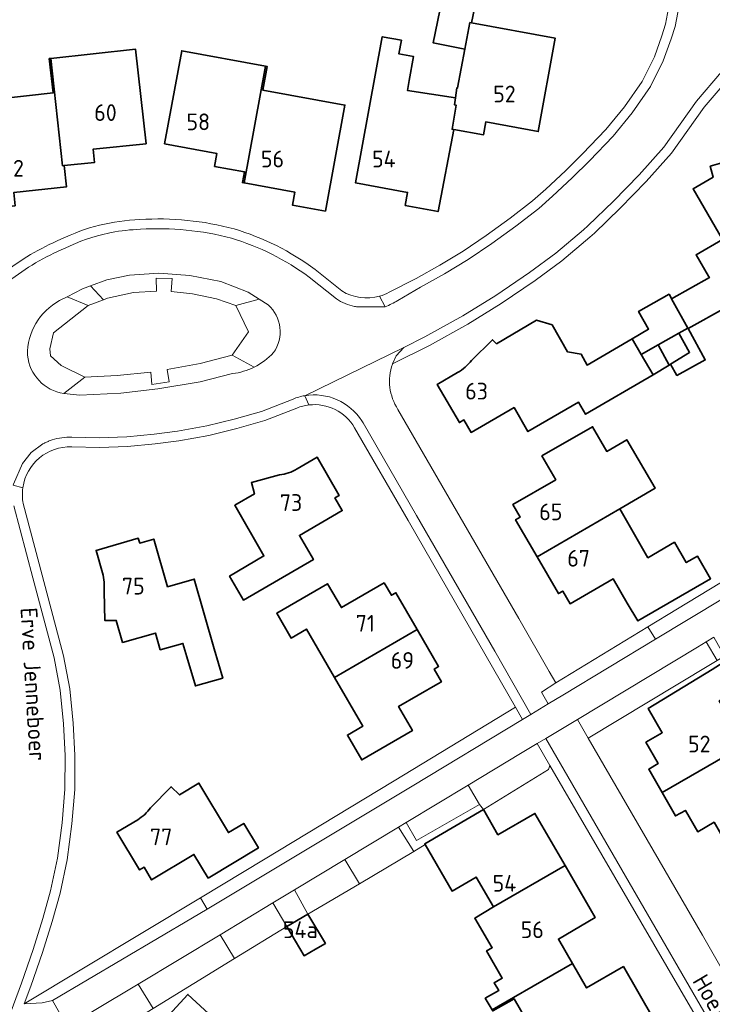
# Model space of a CAD drawing. Header units: metres. Extents: x 247072 to 248918, y 480001 to 481684.
# Tile 45 of 50: x 248304 to 248378, y 481064 to 481170. Entities that reach past the tile are written whole.
import ezdxf
from ezdxf.enums import TextEntityAlignment as Align

# ---------------------------------------------------------------- set-up
doc = ezdxf.new("R2010")
doc.units = ezdxf.units.M
for name, color, linetype, lineweight in [('B-XX-GR-GROENVOORZIENING-GV', 80, 'Continuous', 18), ('B-XX-IE-TERREINAFSCHEIDING_KUNSTMATIG_HEKWERK-G', 20, 'IE-TERREINAFSCHEIDING-KUNSTMATIG', 18), ('B-XX-OG-BEBOUWING-GV', 7, 'Continuous', 35), ('B-XX-OG-BEBOUWING-T18', 10, 'Continuous', 18), ('B-XX-OG-TERREIN_ERF-GV', 7, 'Continuous', 18), ('B-XX-OG-TOPOGRAFIE-T18', 10, 'Continuous', 18), ('B-XX-VH-VERHARDING_GESLOTEN-GV', 252, 'Continuous', 18), ('B-XX-VH-VERHARDING_OPEN-GV', 252, 'Continuous', 18)]:
    doc.layers.add(name, color=color, linetype=linetype, lineweight=lineweight)
doc.styles.add('NLCS-ISO-M-T18', font='NLCS-ISO.ttf', dxfattribs={"height": 1.8})
doc.linetypes.add('IE-TERREINAFSCHEIDING-KUNSTMATIG', pattern='A,4,[82,NLCS.shx,S=0.75,R=90,X=0,Y=0],4,-2', length=10)

msp = doc.modelspace()

# ---------------------------------------------------------------- linework, layer by layer
at = {"layer": 'B-XX-GR-GROENVOORZIENING-GV'}
for points in [[(248326.64, 481133.876), (248328.401, 481136.39), (248327.05, 481139.216), (248324.984, 481139.953), (248322.392, 481140.465), (248320.063, 481140.747), (248320.18, 481142.116), (248318.468, 481142.164), (248318.506, 481140.771), (248316.026, 481140.617), (248313.211, 481140.009), (248312.778, 481139.847), (248311.123, 481139.228), (248307.396, 481136.296), (248307.009, 481134.555), (248307.073, 481133.803), (248308.212, 481132.771), (248310.778, 481131.502), (248314.249, 481131.703), (248317.875, 481132.053), (248318.011, 481130.716), (248319.867, 481130.994), (248319.633, 481132.346), (248323.197, 481132.966)], [(248308.862, 481140.168), (248311.123, 481139.228), (248312.778, 481139.847), (248311.402, 481141.345), (248310.523, 481141.019)], [(248372.288, 481103.28), (248379.5, 481107.63), (248409.346, 481125.65), (248408.542, 481127.027), (248395.393, 481119.113), (248384.978, 481112.804), (248374.661, 481106.554), (248371.452, 481104.602)], [(248362.288, 481097.248), (248372.288, 481103.28), (248371.452, 481104.602), (248361.533, 481098.57), (248359.984, 481097.598), (248360.732, 481096.31)], [(248377.74, 481102.99), (248376.8, 481102.43), (248363.86, 481094.65), (248365.04, 481092.64), (248378.04, 481100.45), (248378.93, 481100.98), (248378.93, 481100.99)], [(248323.946, 481074.212), (248346.06, 481087.46), (248357.949, 481094.631), (248357.191, 481095.959), (248344.107, 481088.047), (248336.213, 481083.274), (248330.198, 481079.638), (248323.235, 481075.423)], [(248359.54, 481092.05), (248357.73, 481090.96), (248352.083, 481087.563), (248353.31, 481085.49), (248353.75, 481084.947), (248360.74, 481089.26), (248360.91, 481089.7)], [(248352.083, 481087.563), (248345.41, 481083.55), (248346.54, 481081.6), (248353.31, 481085.49)], [(248344.6, 481083.06), (248338.811, 481079.573), (248340.38, 481076.959), (248346.24, 481080.43)], [(248338.811, 481079.573), (248333.36, 481076.29), (248334.81, 481073.66), (248340.38, 481076.959)], [(248307.282, 481064.362), (248322.39, 481073.28), (248323.946, 481074.212), (248323.235, 481075.423), (248304.248, 481064.023), (248306.161, 481064.122)], [(248331.027, 481074.884), (248325.353, 481071.464), (248326.901, 481068.908), (248332.53, 481072.36)], [(248318.131, 481063.529), (248326.901, 481068.908), (248325.353, 481071.464), (248316.512, 481066.136)], [(248316.512, 481066.136), (248311.79, 481063.29), (248308.938, 481061.471), (248307.91, 481060.937), (248302.623, 481060.644), (248302.377, 481060.179), (248304.21, 481058.667), (248306.59, 481056.45), (248318.131, 481063.529)]]:
    msp.add_lwpolyline(points, close=True, dxfattribs=at)
for points in [[(248308.047, 481139.751, 0.2803093), (248304.595, 481133.871)], [(248331.122, 481134.149, 0.3770654), (248330.531, 481139.307)], [(248329.014, 481132.586, 0.0899445), (248331.122, 481134.149)], [(248304.595, 481133.871, 0.342714), (248308.511, 481129.745)]]:
    msp.add_lwpolyline(points, format="xyb", dxfattribs=at)
for points in [[(248311.123, 481139.228), (248308.862, 481140.168), (248308.047, 481139.751)], [(248330.531, 481139.307), (248329.563, 481139.922), (248327.05, 481139.216), (248328.401, 481136.39), (248326.64, 481133.876)], [(248308.511, 481129.745), (248310.778, 481131.502), (248308.212, 481132.771), (248307.073, 481133.803), (248307.009, 481134.555), (248307.396, 481136.296), (248311.123, 481139.228)], [(248326.64, 481133.876), (248329.014, 481132.586)]]:
    msp.add_lwpolyline(points, dxfattribs=at)
at = {"layer": 'B-XX-IE-TERREINAFSCHEIDING_KUNSTMATIG_HEKWERK-G'}
for points in [[(248326.901, 481068.908), (248332.53, 481072.36)], [(248318.131, 481063.529), (248326.901, 481068.908)]]:
    msp.add_lwpolyline(points, dxfattribs=at)
at = {"layer": 'B-XX-OG-BEBOUWING-GV'}
for points in [[(248352.455, 481169.668), (248353.082, 481172.771), (248349.54, 481173.484), (248348.333, 481167.505), (248351.742, 481166.819), (248352.288, 481169.7)], [(248350.607, 481160.835), (248350.784, 481160.802), (248350.365, 481158.196), (248350.542, 481158.165), (248353.745, 481157.607), (248353.993, 481158.99), (248359.638, 481157.956), (248361.478, 481167.996), (248352.455, 481169.668), (248352.288, 481169.7), (248351.742, 481166.819), (248350.953, 481162.66), (248350.879, 481162.675), (248350.717, 481161.579)], [(248345.734, 481163.472), (248346.206, 481166.028), (248344.627, 481166.319), (248344.898, 481167.79), (248342.833, 481168.171), (248339.932, 481152.436), (248345.556, 481151.399), (248345.307, 481150.001), (248348.853, 481149.338), (248350.542, 481158.165), (248350.365, 481158.196), (248350.784, 481160.802), (248350.607, 481160.835), (248350.717, 481161.579), (248345.536, 481162.394)], [(248308.559, 481154.289), (248308.37, 481154.269), (248307.123, 481165.832), (248306.944, 481165.813), (248307.355, 481162.112), (248298.397, 481161.131), (248299.644, 481149.578), (248303.265, 481149.966), (248303.111, 481151.38), (248308.796, 481151.997)], [(248307.123, 481165.832), (248308.37, 481154.269), (248308.559, 481154.289), (248311.817, 481154.626), (248311.667, 481156.049), (248317.371, 481156.649), (248316.252, 481166.813)], [(248319.377, 481156.642), (248324.992, 481155.606), (248324.752, 481154.205), (248327.985, 481153.617), (248327.765, 481152.463), (248327.942, 481152.431), (248330.244, 481165.006), (248321.214, 481166.657)], [(248336.71, 481149.372), (248338.806, 481160.806), (248329.954, 481162.419), (248330.421, 481164.974), (248330.244, 481165.006), (248327.942, 481152.431), (248333.398, 481151.433), (248333.149, 481150.035)], [(248379.933, 481139.03), (248386.538, 481143.032), (248384.841, 481145.966), (248383.343, 481148.551), (248387.977, 481151.236), (248387.187, 481152.588), (248387.655, 481152.862), (248385.26, 481156.971), (248382.857, 481155.585), (248382.257, 481155.337), (248381.199, 481155.074), (248378.182, 481154.221), (248378.494, 481153.055), (248376.343, 481151.791), (248379.516, 481146.34), (248376.665, 481144.673), (248377.99, 481142.4), (248378.093, 481142.224), (248374.022, 481139.934), (248375.767, 481136.788), (248375.794, 481136.753)], [(248374.813, 481136.251), (248375.767, 481136.788), (248374.022, 481139.934), (248373.96, 481140.046), (248373.745, 481140.433), (248370.457, 481138.59), (248371.533, 481136.676), (248369.781, 481135.649), (248370.754, 481133.964), (248372.564, 481134.984)], [(248373.917, 481132.911), (248375.959, 481134.17), (248374.813, 481136.251), (248372.564, 481134.984), (248373.759, 481132.813)], [(248375.959, 481134.17), (248373.917, 481132.911), (248374.586, 481131.69), (248377.649, 481133.37), (248375.794, 481136.753), (248375.767, 481136.788), (248374.813, 481136.251)], [(248370.754, 481133.964), (248372.032, 481131.749), (248373.759, 481132.813), (248372.564, 481134.984)], [(248368.428, 481117.316), (248372.238, 481119.548), (248369.183, 481124.764), (248367.05, 481123.515), (248365.496, 481126.168), (248360.034, 481123.032), (248361.523, 481120.458), (248356.898, 481117.778), (248357.682, 481116.424), (248357.208, 481116.144), (248359.512, 481112.167)], [(248368.428, 481117.316), (248359.512, 481112.167), (248361.813, 481108.195), (248362.295, 481108.472), (248363.082, 481107.109), (248367.703, 481109.789), (248369.237, 481107.182), (248370.392, 481105.254), (248378.228, 481109.791), (248376.82, 481112.225), (248375.602, 481111.538), (248374.33, 481113.724), (248371.46, 481112.066)], [(248343.044, 481109.373), (248338.424, 481106.689), (248336.929, 481109.263), (248331.453, 481106.082), (248333.012, 481103.416), (248334.656, 481104.371), (248337.692, 481099.146), (248346.597, 481104.327), (248344.297, 481108.288), (248343.827, 481108.014)], [(248346.597, 481104.327), (248337.692, 481099.146), (248340.735, 481093.907), (248339.081, 481092.956), (248340.615, 481090.29), (248346.077, 481093.439), (248344.6, 481096.05), (248348.822, 481098.481), (248349.214, 481098.707), (248348.428, 481100.073), (248348.906, 481100.352)], [(248372.986, 481086.773), (248381.91, 481091.897), (248379.163, 481096.641), (248380.066, 481097.165), (248382.143, 481098.37), (248380.376, 481101.272), (248378.386, 481100.014), (248371.497, 481095.825), (248373.009, 481093.216), (248371.247, 481092.196), (248372.563, 481089.896), (248371.547, 481089.286)], [(248380.075, 481081.002), (248388.819, 481086.056), (248387.332, 481088.711), (248385.542, 481087.658), (248384.66, 481087.147), (248381.91, 481091.897), (248372.986, 481086.773), (248374.427, 481084.257), (248375.502, 481084.857), (248376.838, 481082.548), (248378.602, 481083.569)], [(248353.75, 481084.947), (248347.411, 481081.248), (248347.458, 481081.167), (248350.351, 481076.168), (248352.945, 481077.668), (248354.815, 481074.447), (248362.53, 481078.91), (248359.279, 481084.527), (248355.3, 481082.235)], [(248354.674, 481063.383), (248356.987, 481064.687), (248363.333, 481068.358), (248361.814, 481070.983), (248365.778, 481073.299), (248362.53, 481078.91), (248354.815, 481074.447), (248352.795, 481073.232), (248354.679, 481070.066), (248354.079, 481069.719), (248355.772, 481066.79), (248354.893, 481066.294), (248355.387, 481065.45), (248353.928, 481064.627)], [(248332.53, 481072.36), (248334.43, 481069.19), (248335.63, 481069.89), (248336.7, 481070.53), (248334.81, 481073.66)], [(248364.348, 481057.952), (248372.075, 481062.421), (248368.828, 481068.03), (248364.855, 481065.729), (248363.333, 481068.358), (248356.987, 481064.687), (248354.674, 481063.383), (248354.749, 481063.257), (248357.062, 481064.557), (248358.569, 481061.951), (248360.026, 481059.424), (248360.04, 481058.72), (248361.099, 481056.885), (248361.897, 481056.512)], [(248317.949, 481056.064), (248314.891, 481052.752), (248319.662, 481048.345), (248326.254, 481055.502), (248323.175, 481058.357), (248325.914, 481061.311), (248321.885, 481065.031), (248316.946, 481059.681), (248319.297, 481057.523)]]:
    msp.add_lwpolyline(points, close=True, dxfattribs=at)
for points in [[(248350.955, 481131.994), (248348.766, 481130.725), (248351.149, 481126.62), (248351.627, 481126.898), (248352.411, 481125.548), (248357.04, 481128.228), (248358.538, 481125.641), (248363.99, 481128.798), (248364.739, 481127.509), (248372.032, 481131.749), (248370.754, 481133.964), (248369.781, 481135.649), (248364.915, 481132.802), (248364.285, 481133.972), (248362.807, 481134.221), (248361.129, 481137.127), (248359.452, 481137.641), (248355.133, 481135.107)], [(248355.133, 481135.107), (248354.698, 481135.536), (248352.452, 481133.314)], [(248331.749, 481120.97), (248328.734, 481120.147), (248329.059, 481118.94), (248326.93, 481117.71), (248330.081, 481112.253), (248326.373, 481110.091), (248327.881, 481107.506), (248335.413, 481111.877), (248333.912, 481114.462), (248338.521, 481117.137), (248337.731, 481118.496), (248338.204, 481118.771), (248335.823, 481122.885), (248333.65, 481121.617)], [(248312.854, 481108.417), (248312.922, 481105.301), (248314.164, 481105.31), (248314.842, 481102.949), (248318.391, 481103.949), (248318.898, 481102.152), (248321.35, 481102.826), (248321.769, 481101.401), (248322.695, 481098.251), (248325.644, 481099.104), (248324.731, 481102.258), (248322.563, 481109.758), (248319.69, 481108.929), (248318.207, 481114.069), (248316.69, 481113.631), (248316.537, 481114.159), (248311.985, 481112.853), (248312.687, 481110.422)], [(248324.083, 481077.552), (248329.49, 481080.812), (248327.897, 481083.449), (248326.255, 481082.467), (248323.069, 481087.796), (248320.986, 481086.525), (248320.067, 481087.401), (248317.87, 481085.131)], [(248316.472, 481083.843), (248314.239, 481082.497), (248316.683, 481078.436), (248317.168, 481078.722), (248317.969, 481077.362), (248322.539, 481080.115), (248324.083, 481077.552)]]:
    msp.add_lwpolyline(points, dxfattribs=at)
for points in [[(248352.452, 481133.314, -0.0893079), (248350.955, 481131.994)], [(248333.65, 481121.617, -0.0926089), (248331.749, 481120.97)], [(248312.687, 481110.422, -0.0814382), (248312.854, 481108.417)], [(248317.87, 481085.131, -0.088734), (248316.472, 481083.843)]]:
    msp.add_lwpolyline(points, format="xyb", dxfattribs=at)
at = {"layer": 'B-XX-OG-TERREIN_ERF-GV'}
for points in [[(248339.932, 481152.436), (248342.833, 481168.171), (248344.898, 481167.79), (248344.627, 481166.319), (248346.206, 481166.028), (248345.734, 481163.472), (248345.536, 481162.394), (248350.717, 481161.579), (248350.879, 481162.675), (248350.953, 481162.66), (248351.742, 481166.819), (248348.333, 481167.505), (248349.54, 481173.484), (248353.082, 481172.771), (248352.455, 481169.668), (248361.478, 481167.996), (248359.638, 481157.956), (248353.993, 481158.99), (248353.745, 481157.607), (248350.542, 481158.165), (248348.853, 481149.338), (248345.307, 481150.001), (248345.556, 481151.399)], [(248307.123, 481165.832), (248316.252, 481166.813), (248317.371, 481156.649), (248311.667, 481156.049), (248311.817, 481154.626), (248308.559, 481154.289), (248308.796, 481151.997), (248303.111, 481151.38), (248303.265, 481149.966), (248299.644, 481149.578), (248298.397, 481161.131), (248307.355, 481162.112), (248306.944, 481165.813)], [(248330.244, 481165.006), (248330.421, 481164.974), (248329.954, 481162.419), (248338.806, 481160.806), (248336.71, 481149.372), (248333.149, 481150.035), (248333.398, 481151.433), (248327.942, 481152.431), (248327.765, 481152.463), (248327.985, 481153.617), (248324.752, 481154.205), (248324.992, 481155.606), (248319.377, 481156.642), (248321.214, 481166.657)], [(248367.05, 481123.515), (248369.183, 481124.764), (248372.238, 481119.548), (248368.428, 481117.316), (248371.46, 481112.066), (248374.33, 481113.724), (248375.602, 481111.538), (248376.82, 481112.225), (248378.228, 481109.791), (248370.392, 481105.254), (248369.237, 481107.182), (248367.703, 481109.789), (248363.082, 481107.109), (248362.295, 481108.472), (248361.813, 481108.195), (248359.512, 481112.167), (248357.208, 481116.144), (248357.682, 481116.424), (248356.898, 481117.778), (248361.523, 481120.458), (248360.034, 481123.032), (248365.496, 481126.168)], [(248365.04, 481092.64), (248377.34, 481071.4), (248391.03, 481047.48), (248394.85, 481046.53), (248416.3, 481058.99), (248437.997, 481071.594), (248439.11, 481074.4), (248412.21, 481120.46), (248412.34, 481120.86), (248404.66, 481116.308), (248393.83, 481109.89), (248388.48, 481106.69), (248388.356, 481106.616), (248379.723, 481101.463), (248378.93, 481100.99), (248378.93, 481100.98), (248378.04, 481100.45)], [(248348.428, 481100.073), (248349.214, 481098.707), (248348.822, 481098.481), (248344.6, 481096.05), (248346.077, 481093.439), (248340.615, 481090.29), (248339.081, 481092.956), (248340.735, 481093.907), (248337.692, 481099.146), (248334.656, 481104.371), (248333.012, 481103.416), (248331.453, 481106.082), (248336.929, 481109.263), (248338.424, 481106.689), (248343.044, 481109.373), (248343.827, 481108.014), (248344.297, 481108.288), (248346.597, 481104.327), (248348.906, 481100.352)], [(248316.946, 481059.681), (248321.885, 481065.031), (248325.914, 481061.311), (248323.175, 481058.357), (248326.254, 481055.502), (248319.662, 481048.345), (248314.891, 481052.752), (248317.949, 481056.064), (248319.297, 481057.523)]]:
    msp.add_lwpolyline(points, close=True, dxfattribs=at)
for points in [[(248343.585, 481140.665), (248346.473, 481142.127), (248349.029, 481143.552), (248351.544, 481145.076), (248354.036, 481146.75), (248356.611, 481148.622), (248359.042, 481150.497), (248360.471, 481151.757), (248362.576, 481153.738), (248364.425, 481155.551), (248366.927, 481158.172), (248368.937, 481160.619), (248370.833, 481163.343), (248372.16, 481165.989), (248372.983, 481168.279), (248373.375, 481169.53), (248374.025, 481172.999)], [(248381.084, 481164.294), (248380.101, 481163.599), (248377.522, 481160.585), (248374.022, 481155.627), (248371.293, 481152.579), (248368.492, 481149.72), (248365.709, 481147.03), (248365.218, 481146.575), (248362.194, 481144.045), (248359.318, 481141.918), (248355.662, 481139.422), (248352.043, 481137.198), (248347.91, 481134.919), (248343.951, 481132.926), (248343.92, 481132.91)], [(248344.528, 481128.039), (248357.565, 481105.515), (248360.827, 481099.805), (248361.533, 481098.57), (248371.452, 481104.602), (248374.661, 481106.554), (248384.978, 481112.804), (248395.393, 481119.113), (248408.542, 481127.027), (248395.895, 481148.692), (248389.249, 481160.144)], [(248378.093, 481142.224), (248377.99, 481142.4), (248376.665, 481144.673), (248379.516, 481146.34), (248376.343, 481151.791), (248378.494, 481153.055), (248378.182, 481154.221), (248381.199, 481155.074)], [(248335.587, 481143.105), (248338.486, 481140.79)], [(248352.452, 481133.314), (248354.698, 481135.536), (248355.133, 481135.107), (248359.452, 481137.641), (248361.129, 481137.127), (248362.807, 481134.221), (248364.285, 481133.972), (248364.915, 481132.802), (248369.781, 481135.649), (248371.533, 481136.676), (248370.457, 481138.59), (248373.745, 481140.433), (248373.96, 481140.046), (248374.022, 481139.934), (248378.093, 481142.224)], [(248379.933, 481139.03), (248375.794, 481136.753), (248377.649, 481133.37), (248374.586, 481131.69), (248373.917, 481132.911), (248373.759, 481132.813), (248372.032, 481131.749), (248364.739, 481127.509), (248363.99, 481128.798), (248358.538, 481125.641), (248357.04, 481128.228), (248352.411, 481125.548), (248351.627, 481126.898), (248351.149, 481126.62), (248348.766, 481130.725), (248350.955, 481131.994)], [(248333.61, 481128.176), (248330.162, 481126.83), (248327.143, 481125.96), (248324.155, 481125.235), (248320.907, 481124.643), (248318.358, 481124.311), (248315.37, 481124.038), (248312.344, 481123.934), (248309.365, 481123.994)], [(248304.133, 481117.885), (248306.184, 481110.176), (248308.483, 481101.501), (248309.141, 481097.94), (248309.521, 481094.25), (248309.704, 481090.795), (248309.679, 481087.087), (248309.39, 481083.396), (248308.872, 481079.527), (248308.11, 481075.929), (248307.267, 481072.895), (248306.2, 481069.555), (248304.952, 481065.908), (248304.248, 481064.023), (248323.235, 481075.423), (248330.198, 481079.638), (248336.213, 481083.274), (248344.107, 481088.047), (248357.191, 481095.959), (248354.048, 481101.466), (248345.628, 481116.074), (248339.851, 481126.047)], [(248333.65, 481121.617), (248335.823, 481122.885), (248338.204, 481118.771), (248337.731, 481118.496), (248338.521, 481117.137), (248333.912, 481114.462), (248335.413, 481111.877), (248327.881, 481107.506)], [(248327.881, 481107.506), (248326.373, 481110.091), (248330.081, 481112.253), (248326.93, 481117.71), (248329.059, 481118.94), (248328.734, 481120.147), (248331.749, 481120.97)], [(248312.687, 481110.422), (248311.985, 481112.853), (248316.537, 481114.159), (248316.69, 481113.631), (248318.207, 481114.069), (248319.69, 481108.929), (248322.563, 481109.758), (248324.731, 481102.258), (248325.644, 481099.104), (248322.695, 481098.251), (248321.769, 481101.401)], [(248321.769, 481101.401), (248321.35, 481102.826), (248318.898, 481102.152), (248318.391, 481103.949), (248314.842, 481102.949), (248314.164, 481105.31), (248312.922, 481105.301), (248312.854, 481108.417)], [(248378.602, 481083.569), (248376.838, 481082.548), (248375.502, 481084.857), (248374.427, 481084.257), (248372.986, 481086.773), (248371.547, 481089.286), (248372.563, 481089.896), (248371.247, 481092.196), (248373.009, 481093.216), (248371.497, 481095.825), (248378.386, 481100.014), (248380.376, 481101.272)], [(248379.1, 481058.41), (248360.91, 481089.7), (248360.74, 481089.26), (248353.75, 481084.947), (248355.3, 481082.235), (248359.279, 481084.527), (248362.53, 481078.91), (248365.778, 481073.299), (248361.814, 481070.983), (248363.333, 481068.358), (248364.855, 481065.729), (248368.828, 481068.03), (248372.075, 481062.421)], [(248317.87, 481085.131), (248320.067, 481087.401), (248320.986, 481086.525), (248323.069, 481087.796), (248326.255, 481082.467), (248327.897, 481083.449)], [(248327.897, 481083.449), (248329.49, 481080.812), (248324.083, 481077.552), (248322.539, 481080.115), (248317.969, 481077.362), (248317.168, 481078.722), (248316.683, 481078.436), (248314.239, 481082.497), (248316.472, 481083.843)], [(248354.674, 481063.383), (248353.928, 481064.627), (248355.387, 481065.45), (248354.893, 481066.294), (248355.772, 481066.79), (248354.079, 481069.719), (248354.679, 481070.066), (248352.795, 481073.232), (248354.815, 481074.447), (248352.945, 481077.668), (248350.351, 481076.168), (248347.458, 481081.167), (248346.24, 481080.43), (248340.38, 481076.959), (248334.81, 481073.66), (248336.7, 481070.53), (248335.63, 481069.89), (248334.43, 481069.19), (248332.53, 481072.36), (248326.901, 481068.908), (248318.131, 481063.529)], [(248358.569, 481061.951), (248357.062, 481064.557), (248354.749, 481063.257)]]:
    msp.add_lwpolyline(points, dxfattribs=at)
for points in [[(248308.201, 481146.355, -0.1060273), (248316.708, 481148.478)], [(248316.708, 481148.478, -0.0819742), (248326.862, 481147.474)], [(248326.862, 481147.474, -0.0878589), (248335.587, 481143.105)], [(248301.9, 481142.633, -0.067286), (248308.201, 481146.355)], [(248338.486, 481140.79, 0.2130382), (248342.535, 481140.227)], [(248342.535, 481140.227, 0.0567948), (248343.585, 481140.665)], [(248343.92, 481132.91, 0.2345614), (248344.528, 481128.039)], [(248350.955, 481131.994, 0.0893079), (248352.452, 481133.314)], [(248334.928, 481128.514, 0.0680881), (248333.61, 481128.176)], [(248339.851, 481126.047, 0.2984646), (248334.928, 481128.514)], [(248309.365, 481123.994, 0.3837876), (248304.09, 481119.604)], [(248331.749, 481120.97, 0.0926089), (248333.65, 481121.617)], [(248304.09, 481119.604, 0.0843134), (248304.133, 481117.885)], [(248312.854, 481108.417, 0.0814382), (248312.687, 481110.422)], [(248316.472, 481083.843, 0.088734), (248317.87, 481085.131)]]:
    msp.add_lwpolyline(points, format="xyb", dxfattribs=at)
at = {"layer": 'B-XX-VH-VERHARDING_GESLOTEN-GV'}
for points in [[(248379.5, 481107.63), (248372.288, 481103.28), (248362.288, 481097.248), (248360.732, 481096.31), (248358.848, 481095.173), (248357.949, 481094.631), (248346.06, 481087.46), (248323.946, 481074.212), (248322.39, 481073.28), (248307.282, 481064.362), (248308.938, 481061.471)], [(248311.79, 481063.29), (248316.512, 481066.136), (248325.353, 481071.464), (248331.027, 481074.884), (248333.36, 481076.29), (248338.811, 481079.573), (248344.6, 481083.06), (248345.41, 481083.55), (248352.083, 481087.563), (248357.73, 481090.96), (248359.54, 481092.05), (248360.45, 481092.6), (248363.86, 481094.65), (248376.8, 481102.43), (248377.74, 481102.99), (248378.576, 481103.492)]]:
    msp.add_lwpolyline(points, dxfattribs=at)
at = {"layer": 'B-XX-VH-VERHARDING_OPEN-GV'}
for points in [[(248374.025, 481172.999), (248373.375, 481169.53), (248372.983, 481168.279), (248372.16, 481165.989), (248370.833, 481163.343), (248368.937, 481160.619), (248366.927, 481158.172), (248364.425, 481155.551), (248362.576, 481153.738), (248360.471, 481151.757), (248359.042, 481150.497), (248356.611, 481148.622), (248354.036, 481146.75), (248351.544, 481145.076), (248349.029, 481143.552), (248346.473, 481142.127), (248343.585, 481140.665)], [(248344.51, 481139.77), (248346.966, 481141.2), (248349.557, 481142.644), (248352.109, 481144.191), (248354.638, 481145.889), (248357.241, 481147.781), (248359.711, 481149.687), (248361.178, 481150.981), (248363.303, 481152.981), (248365.172, 481154.813), (248367.714, 481157.475), (248369.775, 481159.985), (248371.738, 481162.805), (248373.127, 481165.575), (248373.979, 481167.944), (248374.396, 481169.275), (248375.071, 481172.882)], [(248375.071, 481172.882), (248374.396, 481169.275), (248373.979, 481167.944), (248373.127, 481165.575), (248371.738, 481162.805), (248369.775, 481159.985), (248367.714, 481157.475), (248365.172, 481154.813), (248363.303, 481152.981), (248361.178, 481150.981), (248359.711, 481149.687), (248357.241, 481147.781), (248354.638, 481145.889), (248352.109, 481144.191), (248349.557, 481142.644), (248346.966, 481141.2), (248344.51, 481139.77)], [(248334.484, 481129.511), (248345.15, 481134.705), (248347.42, 481135.848), (248351.514, 481138.106), (248355.091, 481140.303), (248358.71, 481142.774), (248361.544, 481144.871), (248364.524, 481147.363), (248364.987, 481147.793), (248367.752, 481150.465), (248370.527, 481153.297), (248373.199, 481156.282), (248376.692, 481161.231), (248379.388, 481164.381)], [(248379.388, 481164.381), (248376.692, 481161.231), (248373.199, 481156.282), (248370.527, 481153.297), (248367.752, 481150.465), (248364.987, 481147.793), (248364.524, 481147.363), (248361.544, 481144.871), (248358.71, 481142.774), (248355.091, 481140.303), (248351.514, 481138.106), (248347.42, 481135.848), (248345.15, 481134.705), (248344.319, 481133.817), (248343.951, 481132.926), (248347.91, 481134.919), (248352.043, 481137.198), (248355.662, 481139.422), (248359.318, 481141.918), (248362.194, 481144.045), (248365.218, 481146.575), (248365.709, 481147.03), (248368.492, 481149.72), (248371.293, 481152.579), (248374.022, 481155.627), (248377.522, 481160.585), (248380.101, 481163.599)], [(248313.338, 481147.019), (248313.468, 481147.046), (248313.639, 481147.079)], [(248313.639, 481147.079), (248313.468, 481147.046), (248313.338, 481147.019)], [(248308.047, 481139.751), (248308.862, 481140.168), (248310.523, 481141.019), (248311.402, 481141.345), (248313.159, 481141.996), (248315.576, 481142.486), (248318.739, 481142.714), (248322.103, 481142.451), (248325.422, 481141.813), (248328.383, 481140.673), (248329.563, 481139.922), (248330.531, 481139.307)], [(248338.486, 481140.79), (248335.587, 481143.105)], [(248334.947, 481142.272), (248337.883, 481139.928)], [(248337.883, 481139.928), (248334.947, 481142.272)], [(248339.85, 481139.119), (248339.932, 481139.101), (248340.039, 481139.081), (248343.137, 481139.097), (248342.535, 481140.227)], [(248342.535, 481140.227), (248343.137, 481139.097)], [(248343.137, 481139.097), (248340.039, 481139.081), (248339.932, 481139.101), (248339.85, 481139.119)], [(248343.92, 481132.91), (248343.951, 481132.926), (248344.319, 481133.817), (248345.15, 481134.705), (248334.484, 481129.511)], [(248326.64, 481133.876), (248323.197, 481132.966), (248319.633, 481132.346), (248319.867, 481130.994), (248318.011, 481130.716), (248317.875, 481132.053), (248314.249, 481131.703), (248310.778, 481131.502), (248308.511, 481129.745), (248310.237, 481129.574), (248314.653, 481129.795), (248318.643, 481130.266), (248323.216, 481131.021), (248326.697, 481131.885)], [(248329.014, 481132.586), (248326.64, 481133.876)], [(248326.697, 481131.885), (248323.216, 481131.021), (248318.643, 481130.266), (248314.653, 481129.795), (248310.237, 481129.574), (248308.511, 481129.745)], [(248333.223, 481129.152), (248329.825, 481127.826), (248326.874, 481126.975), (248323.937, 481126.263), (248320.745, 481125.681), (248318.242, 481125.355), (248315.304, 481125.086), (248312.337, 481124.984), (248309.391, 481125.044)], [(248309.391, 481125.044), (248312.337, 481124.984), (248315.304, 481125.086), (248318.242, 481125.355), (248320.745, 481125.681), (248323.937, 481126.263), (248326.874, 481126.975), (248329.825, 481127.826), (248333.223, 481129.152)], [(248334.928, 481128.514), (248334.484, 481129.511)], [(248334.484, 481129.511), (248334.928, 481128.514)], [(248309.365, 481123.994), (248312.344, 481123.934), (248315.37, 481124.038), (248318.358, 481124.311), (248320.907, 481124.643), (248324.155, 481125.235), (248327.143, 481125.96), (248330.162, 481126.83), (248333.61, 481128.176)], [(248358.848, 481095.173), (248360.732, 481096.31), (248359.984, 481097.598), (248361.533, 481098.57), (248360.827, 481099.805), (248357.565, 481105.515), (248344.528, 481128.039)], [(248340.625, 481126.795), (248340.757, 481126.578), (248346.537, 481116.599), (248354.959, 481101.988), (248358.848, 481095.173)], [(248357.949, 481094.631), (248358.848, 481095.173), (248354.959, 481101.988), (248346.537, 481116.599), (248340.757, 481126.578), (248340.625, 481126.795)], [(248339.851, 481126.047), (248345.628, 481116.074), (248354.048, 481101.466), (248357.191, 481095.959), (248357.949, 481094.631)], [(248307.245, 481124.742), (248307.152, 481124.711), (248307.049, 481124.674), (248307.039, 481124.67), (248306.946, 481124.636), (248306.845, 481124.596), (248306.836, 481124.592), (248306.744, 481124.554), (248306.644, 481124.51), (248306.635, 481124.506), (248306.545, 481124.465), (248306.447, 481124.418), (248306.438, 481124.413), (248306.349, 481124.369), (248306.253, 481124.318), (248304.999, 481123.394), (248304.044, 481122.21), (248303.087, 481119.97), (248303.068, 481119.862), (248304.09, 481119.604)], [(248303.087, 481119.97), (248304.044, 481122.21), (248304.999, 481123.394), (248306.253, 481124.318), (248306.349, 481124.369), (248306.438, 481124.413), (248306.447, 481124.418), (248306.545, 481124.465), (248306.635, 481124.506), (248306.644, 481124.51), (248306.744, 481124.554), (248306.836, 481124.592), (248306.845, 481124.596), (248306.946, 481124.636), (248307.039, 481124.67), (248307.049, 481124.674), (248307.152, 481124.711), (248307.245, 481124.742)], [(248304.09, 481119.604), (248303.068, 481119.862)], [(248301.848, 481060.598), (248303.963, 481066.262), (248305.203, 481069.885), (248306.261, 481073.195), (248307.09, 481076.179), (248307.837, 481079.706), (248308.346, 481083.507), (248308.629, 481087.132), (248308.654, 481090.771), (248308.474, 481094.168), (248308.101, 481097.791), (248307.458, 481101.271), (248305.169, 481109.906), (248303.109, 481117.651)], [(248303.109, 481117.651), (248305.169, 481109.906), (248307.458, 481101.271), (248308.101, 481097.791), (248308.474, 481094.168), (248308.654, 481090.771), (248308.629, 481087.132), (248308.346, 481083.507), (248307.837, 481079.706), (248307.09, 481076.179), (248306.261, 481073.195), (248305.203, 481069.885), (248303.963, 481066.262), (248301.848, 481060.598), (248302.377, 481060.179), (248302.623, 481060.644), (248307.91, 481060.937), (248308.938, 481061.471), (248307.282, 481064.362)], [(248307.282, 481064.362), (248306.161, 481064.122), (248304.248, 481064.023), (248304.952, 481065.908), (248306.2, 481069.555), (248307.267, 481072.895), (248308.11, 481075.929), (248308.872, 481079.527), (248309.39, 481083.396), (248309.679, 481087.087), (248309.704, 481090.795), (248309.521, 481094.25), (248309.141, 481097.94), (248308.483, 481101.501), (248306.184, 481110.176), (248304.133, 481117.885)]]:
    msp.add_lwpolyline(points, dxfattribs=at)
for points in [[(248316.708, 481148.478, 0.1060273), (248308.201, 481146.355)], [(248326.862, 481147.474, 0.0819742), (248316.708, 481148.478)], [(248308.637, 481145.4, -0.0627135), (248313.338, 481147.019)], [(248313.338, 481147.019, 0.0627135), (248308.637, 481145.4)], [(248313.639, 481147.079, -0.0396278), (248316.76, 481147.429)], [(248316.76, 481147.429, 0.0396278), (248313.639, 481147.079)], [(248316.76, 481147.429, -0.0821176), (248326.576, 481146.463)], [(248326.576, 481146.463, 0.0821176), (248316.76, 481147.429)], [(248335.587, 481143.105, 0.0878589), (248326.862, 481147.474)], [(248308.201, 481146.355, 0.067286), (248301.9, 481142.633)], [(248326.576, 481146.463, -0.0876607), (248334.947, 481142.272)], [(248334.947, 481142.272, 0.0876607), (248326.576, 481146.463)], [(248302.555, 481141.813, -0.0674917), (248308.637, 481145.4)], [(248308.637, 481145.4, 0.0674917), (248302.555, 481141.813)], [(248342.535, 481140.227, -0.2130382), (248338.486, 481140.79)], [(248343.585, 481140.665, -0.0567948), (248342.535, 481140.227)], [(248304.595, 481133.871, -0.2803093), (248308.047, 481139.751)], [(248330.531, 481139.307, -0.3770654), (248331.122, 481134.149)], [(248337.883, 481139.928, 0.088128), (248339.85, 481139.119)], [(248339.85, 481139.119, -0.088128), (248337.883, 481139.928)], [(248343.137, 481139.097, 0.0482921), (248344.51, 481139.77)], [(248344.51, 481139.77, -0.0482921), (248343.137, 481139.097)], [(248331.122, 481134.149, -0.0899445), (248329.014, 481132.586)], [(248308.511, 481129.745, -0.342714), (248304.595, 481133.871)], [(248344.528, 481128.039, -0.2345614), (248343.92, 481132.91)], [(248326.697, 481131.885, 0.0828918), (248329.014, 481132.586)], [(248329.014, 481132.586, -0.0828918), (248326.697, 481131.885)], [(248334.484, 481129.511, 0.054584), (248333.223, 481129.152)], [(248333.223, 481129.152, -0.054584), (248334.484, 481129.511)], [(248334.484, 481129.511, -0.3013333), (248340.625, 481126.795)], [(248340.625, 481126.795, 0.3013333), (248334.484, 481129.511)], [(248333.61, 481128.176, -0.0680881), (248334.928, 481128.514)], [(248334.928, 481128.514, -0.2984646), (248339.851, 481126.047)], [(248309.391, 481125.044, 0.0883609), (248307.245, 481124.742)], [(248307.245, 481124.742, -0.0883609), (248309.391, 481125.044)], [(248304.09, 481119.604, -0.3837876), (248309.365, 481123.994)], [(248304.133, 481117.885, -0.0843134), (248304.09, 481119.604)]]:
    msp.add_lwpolyline(points, format="xyb", dxfattribs=at)
for points in [[(248327.05, 481139.216), (248329.563, 481139.922), (248328.383, 481140.673), (248325.422, 481141.813), (248322.103, 481142.451), (248318.739, 481142.714), (248315.576, 481142.486), (248313.159, 481141.996), (248311.402, 481141.345), (248312.778, 481139.847), (248313.211, 481140.009), (248316.026, 481140.617), (248318.506, 481140.771), (248318.468, 481142.164), (248320.18, 481142.116), (248320.063, 481140.747), (248322.392, 481140.465), (248324.984, 481139.953)], [(248378.576, 481103.492), (248377.74, 481102.99), (248378.93, 481100.99), (248379.723, 481101.463)], [(248391.03, 481047.48), (248377.34, 481071.4), (248365.04, 481092.64), (248363.86, 481094.65), (248360.45, 481092.6), (248387.663, 481045.654)], [(248360.45, 481092.6), (248359.54, 481092.05), (248360.91, 481089.7), (248379.1, 481058.41), (248380.78, 481055.46), (248386.66, 481045.11), (248387.663, 481045.654)], [(248345.41, 481083.55), (248344.6, 481083.06), (248346.24, 481080.43), (248347.458, 481081.167), (248347.411, 481081.248), (248353.75, 481084.947), (248353.31, 481085.49), (248346.54, 481081.6)], [(248331.027, 481074.884), (248332.53, 481072.36), (248334.81, 481073.66), (248333.36, 481076.29)]]:
    msp.add_lwpolyline(points, close=True, dxfattribs=at)

# ---------------------------------------------------------------- texts
at = {"layer": 'B-XX-OG-BEBOUWING-T18', "style": 'NLCS-ISO-M-T18'}
for s, p in [('52', (248356, 481162)), ('60', (248313, 481160)), ('58', (248323, 481159)), ('56', (248331, 481155)), ('54', (248343, 481155)), ('62', (248303, 481154)), ('63', (248353, 481130)), ('73', (248333, 481118)), ('65', (248361, 481117)), ('67', (248364, 481112)), ('75', (248316, 481109)), ('71', (248341, 481105)), ('69', (248345, 481101)), ('52', (248377, 481092)), ('77', (248319, 481082)), ('54', (248356, 481077)), ('54a', (248334, 481072)), ('56', (248359, 481072))]:
    msp.add_text(s, height=1.8, dxfattribs=at).set_placement(p, align=Align.MIDDLE_CENTER)
at = {"layer": 'B-XX-OG-TOPOGRAFIE-T18', "style": 'NLCS-ISO-M-T18'}
for s, rotation, p in [('Erve Jenneboer', 273.4, (248305.222, 481098.441)), ('Hoefblad', 300.7, (248379.406, 481062.863))]:
    msp.add_text(s, height=1.8, rotation=rotation, dxfattribs=at).set_placement(p, align=Align.MIDDLE_CENTER)

doc.saveas('drawing.dxf')
